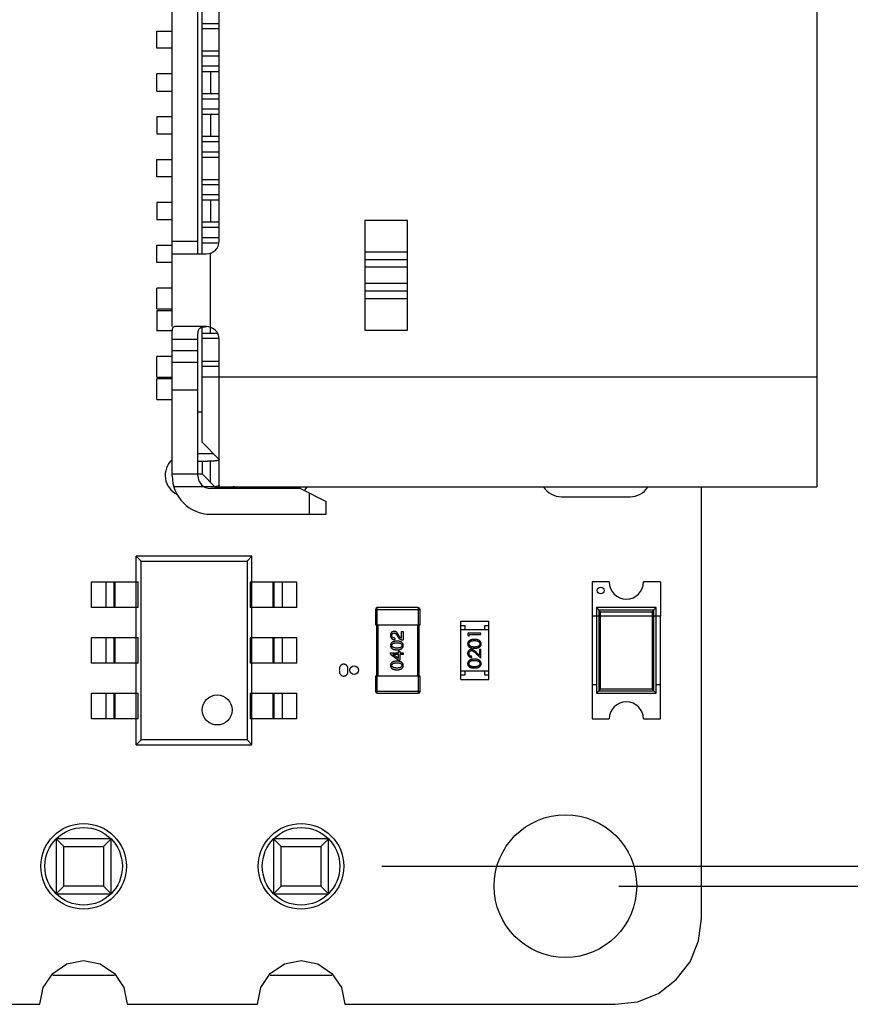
# Model space of a CAD drawing. Header units: millimetres. Extents: x 556 to 717, y 170 to 290.
# Tile 164 of 167: x 666 to 675, y 258 to 269. Entities that reach past the tile are written whole.
import ezdxf

# ---------------------------------------------------------------- set-up
doc = ezdxf.new("R2010")
doc.units = ezdxf.units.MM
doc.header["$LTSCALE"] = 30.734
doc.header["$PDMODE"] = 3
doc.header["$PDSIZE"] = 0.3125
doc.layers.get('0').update_dxf_attribs({"linetype": 'CONTINUOUS'})
doc.layers.get('Defpoints').update_dxf_attribs({"linetype": 'CONTINUOUS'})
doc.layers.add('dim', color=6, linetype='CONTINUOUS', lineweight=9)
doc.styles.add('Verdana', font='verdana.ttf', dxfattribs={"height": 2.5})
doc.dimstyles.new('aaaaaaaa 3.0', dxfattribs={"dimtxt": 2.5, "dimasz": 1.5, "dimexe": 1.25, "dimexo": 0.625, "dimtad": 1, "dimdec": 1, "dimzin": 9, "dimdsep": 46, "dimtxsty": 'Verdana', "dimcen": 0, "dimazin": 0, "dimtfac": 1, "dimtofl": 0, "dimtmove": 0, "dimatfit": 3, "dimfxl": 1, "dimlwd": 25, "dimlwe": 25, "dimarcsym": 0})

# ---------------------------------------------------------------- blocks, each defined once
blk = doc.blocks.new('*D47')
at = {"layer": 'Defpoints', "color": 0}
for p in [(672.025, 277.465), (672.026, 259.223), (692.544, 259.223)]:
    blk.add_point(p, dxfattribs=at)
at = {"layer": 'dim', "color": 0, "lineweight": 25}
for p, q in [((672.65, 277.465), (693.794, 277.465)), ((692.544, 275.965), (692.544, 260.723)), ((672.651, 259.223), (693.794, 259.223))]:
    blk.add_line(p, q, dxfattribs=at)
at = {"layer": 'dim', "color": 0}
for points in [[(692.794, 275.965), (692.294, 275.965), (692.544, 277.465)], [(692.294, 260.723), (692.794, 260.723), (692.544, 259.223)]]:
    blk.add_solid(points, dxfattribs=at)
at = {"layer": 'dim', "color": 0, "insert": (690.612, 268.344), "char_height": 2.5, "attachment_point": 5, "rotation": 90, "style": 'Verdana'}
blk.add_mtext('18.2', dxfattribs=at)
blk = doc.blocks.new('*D53')
at = {"layer": 'Defpoints', "color": 0}
for p in [(674.962, 272.824), (674.962, 263.884), (679.643, 263.884)]:
    blk.add_point(p, dxfattribs=at)
at = {"layer": 'dim', "color": 0, "lineweight": 25}
for p, q in [((675.587, 272.824), (680.893, 272.824)), ((679.643, 271.324), (679.643, 265.384)), ((675.587, 263.884), (680.893, 263.884))]:
    blk.add_line(p, q, dxfattribs=at)
at = {"layer": 'dim', "color": 0}
for points in [[(679.893, 271.324), (679.393, 271.324), (679.643, 272.824)], [(679.393, 265.384), (679.893, 265.384), (679.643, 263.884)]]:
    blk.add_solid(points, dxfattribs=at)
at = {"layer": 'dim', "color": 0, "insert": (677.718, 268.354), "char_height": 2.5, "attachment_point": 5, "rotation": 90, "style": 'Verdana'}
blk.add_mtext('9', dxfattribs=at)
blk = doc.blocks.new('*D59')
at = {"layer": 'Defpoints', "color": 0}
for p in [(669.258, 277.234), (669.258, 259.454), (686.04, 259.454)]:
    blk.add_point(p, dxfattribs=at)
at = {"layer": 'dim', "color": 0, "lineweight": 25}
for p, q in [((669.883, 277.234), (687.29, 277.234)), ((686.04, 275.734), (686.04, 260.954)), ((669.883, 259.454), (687.29, 259.454))]:
    blk.add_line(p, q, dxfattribs=at)
at = {"layer": 'dim', "color": 0}
for points in [[(686.29, 275.734), (685.79, 275.734), (686.04, 277.234)], [(685.79, 260.954), (686.29, 260.954), (686.04, 259.454)]]:
    blk.add_solid(points, dxfattribs=at)
at = {"layer": 'dim', "color": 0, "insert": (684.108, 268.344), "char_height": 2.5, "attachment_point": 5, "rotation": 90, "style": 'Verdana'}
blk.add_mtext('17.8', dxfattribs=at)

msp = doc.modelspace()

# ---------------------------------------------------------------- linework, layer by layer
at = {"linetype": 'Continuous'}
for p, q in [((674.962, 272.824), (674.962, 263.884)), ((667.432, 265.754), (667.432, 270.954)), ((667.732, 266.604), (667.732, 270.104)), ((667.782, 266.604), (667.782, 270.104)), ((667.982, 266.754), (667.982, 269.954)), ((667.782, 269.294), (667.982, 269.294)), ((667.782, 269.234), (667.982, 269.234)), ((667.254, 269.204), (667.432, 269.204)), ((667.254, 269.004), (667.254, 269.204)), ((667.432, 269.004), (667.254, 269.004)), ((667.782, 268.974), (667.982, 268.974)), ((667.782, 268.914), (667.982, 268.914)), ((667.982, 268.794), (667.782, 268.794)), ((667.432, 268.704), (667.254, 268.704)), ((667.254, 268.504), (667.254, 268.704)), ((667.782, 268.734), (667.982, 268.734)), ((667.882, 268.734), (667.882, 268.474)), ((667.254, 268.504), (667.432, 268.504)), ((667.982, 268.474), (667.782, 268.474)), ((667.782, 268.414), (667.982, 268.414)), ((667.982, 268.294), (667.782, 268.294)), ((667.432, 268.204), (667.254, 268.204)), ((667.254, 268.204), (667.254, 268.004)), ((667.782, 268.234), (667.982, 268.234)), ((667.882, 268.234), (667.882, 267.974)), ((667.254, 268.004), (667.432, 268.004)), ((667.982, 267.974), (667.782, 267.974)), ((667.782, 267.914), (667.982, 267.914)), ((667.782, 267.794), (667.982, 267.794)), ((667.782, 267.734), (667.982, 267.734)), ((667.254, 267.704), (667.432, 267.704)), ((667.254, 267.504), (667.254, 267.704)), ((667.432, 267.504), (667.254, 267.504)), ((667.782, 267.474), (667.982, 267.474)), ((667.782, 267.414), (667.982, 267.414)), ((667.982, 267.294), (667.782, 267.294)), ((667.432, 267.204), (667.254, 267.204)), ((667.254, 267.204), (667.254, 267.004)), ((667.782, 267.234), (667.982, 267.234)), ((667.882, 267.234), (667.882, 266.974)), ((667.254, 267.004), (667.432, 267.004)), ((667.982, 266.974), (667.782, 266.974)), ((667.782, 266.914), (667.982, 266.914)), ((670.182, 266.994), (669.682, 266.994)), ((669.682, 266.994), (669.682, 265.714)), ((670.182, 265.714), (670.182, 266.994)), ((667.782, 266.794), (667.982, 266.794)), ((667.254, 266.704), (667.432, 266.704)), ((667.254, 266.504), (667.254, 266.704)), ((667.432, 266.754), (667.732, 266.754)), ((667.782, 266.734), (667.979, 266.734)), ((667.432, 266.604), (667.832, 266.604)), ((667.882, 265.679), (667.882, 266.612)), ((669.682, 266.628), (670.182, 266.628)), ((667.432, 266.504), (667.254, 266.504)), ((669.682, 266.539), (670.182, 266.539)), ((670.182, 266.448), (669.682, 266.448)), ((669.682, 266.26), (670.182, 266.26)), ((667.432, 266.204), (667.254, 266.204)), ((667.254, 265.964), (667.254, 266.204)), ((670.182, 266.168), (669.682, 266.168)), ((670.182, 266.08), (669.682, 266.08)), ((667.254, 265.964), (667.432, 265.964)), ((667.254, 265.944), (667.432, 265.944)), ((667.254, 265.944), (667.254, 265.704)), ((667.432, 265.704), (667.254, 265.704)), ((667.832, 265.754), (667.458, 265.754)), ((667.782, 264.404), (667.782, 265.748)), ((667.782, 265.679), (667.961, 265.679)), ((669.682, 265.714), (670.182, 265.714)), ((667.732, 265.604), (667.432, 265.604)), ((667.432, 264.014), (667.432, 265.604)), ((667.732, 264.014), (667.732, 265.604)), ((667.782, 265.619), (667.98, 265.619)), ((667.982, 263.9), (667.982, 265.604)), ((667.432, 265.475), (667.732, 265.475)), ((667.432, 265.404), (667.254, 265.404)), ((667.254, 265.164), (667.254, 265.404)), ((667.732, 265.335), (667.432, 265.335)), ((667.782, 265.351), (667.982, 265.351)), ((667.782, 265.291), (667.982, 265.291)), ((667.254, 265.164), (667.432, 265.164)), ((667.432, 265.144), (667.254, 265.144)), ((667.254, 264.904), (667.254, 265.144)), ((674.962, 265.164), (667.782, 265.164)), ((667.732, 265.014), (667.432, 265.014)), ((667.254, 264.904), (667.432, 264.904)), ((667.782, 264.754), (667.732, 264.754)), ((667.782, 264.404), (667.982, 264.204)), ((667.917, 264.269), (667.732, 264.269)), ((667.732, 264.184), (667.846, 264.184)), ((667.782, 264.184), (667.782, 264.034)), ((667.882, 264.184), (667.846, 264.184)), ((667.882, 263.934), (667.882, 264.184)), ((667.432, 264.034), (667.782, 264.034)), ((667.931, 263.886), (667.782, 264.034)), ((667.931, 263.884), (667.452, 263.884)), ((668.932, 263.864), (667.882, 263.864)), ((667.932, 263.884), (674.962, 263.884)), ((668.652, 263.884), (668.652, 263.864)), ((668.802, 263.864), (668.802, 263.884)), ((668.932, 263.864), (669.232, 263.714)), ((669.032, 263.814), (669.032, 263.564)), ((673.617, 258.844), (673.615, 263.884)), ((669.232, 263.564), (669.232, 263.714)), ((671.981, 263.769), (672.781, 263.769)), ((667.882, 263.564), (669.232, 263.564)), ((668.363, 263.074), (667.013, 263.074)), ((667.013, 263.074), (667.069, 263.018)), ((667.013, 260.874), (667.013, 263.074)), ((667.069, 263.018), (668.307, 263.018)), ((667.069, 260.93), (667.069, 263.018)), ((668.363, 263.074), (668.307, 263.018)), ((668.307, 263.018), (668.307, 260.93)), ((668.363, 260.874), (668.363, 263.074)), ((666.488, 262.774), (667.034, 262.774)), ((666.488, 262.474), (666.488, 262.774)), ((666.66, 262.474), (666.66, 262.774)), ((666.751, 262.774), (666.751, 262.474)), ((666.763, 262.774), (666.763, 262.474)), ((667.034, 262.474), (667.034, 262.774)), ((668.342, 262.774), (668.888, 262.774)), ((668.342, 262.774), (668.342, 262.474)), ((668.613, 262.474), (668.613, 262.774)), ((668.625, 262.474), (668.625, 262.774)), ((668.716, 262.774), (668.716, 262.474)), ((668.888, 262.474), (668.888, 262.774)), ((672.538, 262.774), (672.338, 262.774)), ((672.338, 262.774), (672.338, 262.374)), ((673.138, 262.774), (672.938, 262.774)), ((673.138, 262.774), (673.138, 262.374)), ((667.034, 262.474), (666.488, 262.474)), ((668.888, 262.474), (668.342, 262.474)), ((669.808, 262.454), (670.328, 262.454)), ((669.808, 262.454), (669.808, 262.274)), ((670.308, 262.474), (669.828, 262.474)), ((669.828, 262.274), (669.828, 262.474)), ((670.308, 262.474), (670.308, 262.274)), ((670.328, 262.274), (670.328, 262.454)), ((673.088, 262.474), (672.388, 262.474)), ((672.388, 262.474), (672.437, 262.426)), ((672.388, 262.474), (672.388, 261.474)), ((673.06, 262.446), (672.417, 262.446)), ((672.417, 262.446), (672.417, 261.502)), ((672.437, 262.426), (673.04, 262.426)), ((672.437, 261.522), (672.437, 262.426)), ((673.04, 262.426), (673.088, 262.474)), ((673.04, 262.426), (673.04, 261.522)), ((673.06, 261.502), (673.06, 262.446)), ((673.088, 261.474), (673.088, 262.474)), ((670.803, 262.314), (671.133, 262.314)), ((670.803, 261.634), (670.803, 262.314)), ((671.133, 261.634), (671.133, 262.314)), ((672.388, 262.374), (672.338, 262.374)), ((672.338, 262.374), (672.338, 261.174)), ((673.088, 262.374), (672.388, 262.374)), ((673.138, 262.374), (673.088, 262.374)), ((673.138, 261.174), (673.138, 262.374)), ((669.808, 262.274), (670.328, 262.274)), ((669.818, 262.274), (669.818, 261.674)), ((669.838, 261.674), (669.838, 262.274)), ((670.112, 262.197), (670.129, 262.197)), ((670.112, 262.117), (670.112, 262.197)), ((670.129, 262.197), (670.129, 262.096)), ((670.298, 262.274), (670.298, 261.674)), ((670.318, 261.674), (670.318, 262.274)), ((670.803, 262.264), (670.853, 262.264)), ((671.133, 262.214), (670.803, 262.214)), ((670.853, 262.264), (670.853, 262.214)), ((671.083, 262.264), (671.133, 262.264)), ((671.083, 262.214), (671.083, 262.264)), ((666.488, 262.124), (667.034, 262.124)), ((666.488, 261.824), (666.488, 262.124)), ((666.66, 261.824), (666.66, 262.124)), ((666.751, 262.124), (666.751, 261.824)), ((666.763, 262.124), (666.763, 261.824)), ((667.034, 261.824), (667.034, 262.124)), ((668.342, 262.124), (668.888, 262.124)), ((668.342, 262.124), (668.342, 261.824)), ((668.613, 261.824), (668.613, 262.124)), ((668.625, 261.824), (668.625, 262.124)), ((668.716, 262.124), (668.716, 261.824)), ((668.888, 261.824), (668.888, 262.124)), ((670.035, 262.118), (670.035, 262.1)), ((670.06, 262.15), (670.071, 262.131)), ((670.084, 262.141), (670.075, 262.157)), ((671.038, 262.176), (670.888, 262.176)), ((670.888, 262.176), (670.888, 262.148)), ((670.888, 262.148), (670.903, 262.139)), ((670.903, 262.162), (671.038, 262.162)), ((670.903, 262.139), (670.903, 262.162)), ((671.038, 262.162), (671.038, 262.176)), ((670.078, 261.967), (670.093, 261.967)), ((670.078, 261.945), (670.078, 261.967)), ((670.093, 261.967), (670.093, 261.945)), ((671.038, 261.987), (671.023, 261.987)), ((671.023, 261.987), (671.023, 261.917)), ((671.038, 261.885), (671.038, 261.987)), ((669.982, 261.945), (670.078, 261.945)), ((669.982, 261.93), (669.982, 261.945)), ((669.982, 261.93), (670.075, 261.862)), ((670.078, 261.927), (670.011, 261.927)), ((670.011, 261.927), (670.011, 261.926)), ((670.078, 261.88), (670.011, 261.926)), ((670.093, 261.862), (670.075, 261.862)), ((670.078, 261.88), (670.078, 261.927)), ((670.093, 261.945), (670.129, 261.945)), ((670.129, 261.927), (670.093, 261.927)), ((670.093, 261.927), (670.093, 261.862)), ((670.129, 261.945), (670.129, 261.927)), ((670.934, 261.891), (670.934, 261.904)), ((670.976, 261.943), (671.038, 261.885)), ((671.023, 261.917), (670.983, 261.955)), ((667.034, 261.824), (666.488, 261.824)), ((668.888, 261.824), (668.342, 261.824)), ((670.328, 261.674), (669.808, 261.674)), ((669.808, 261.674), (669.808, 261.494)), ((669.828, 261.474), (669.828, 261.674)), ((670.308, 261.674), (670.308, 261.474)), ((670.328, 261.494), (670.328, 261.674)), ((671.133, 261.734), (670.803, 261.734)), ((670.853, 261.684), (670.803, 261.684)), ((670.803, 261.634), (671.133, 261.634)), ((670.853, 261.734), (670.853, 261.684)), ((671.083, 261.684), (671.083, 261.734)), ((671.133, 261.684), (671.083, 261.684)), ((672.388, 261.574), (672.338, 261.574)), ((672.388, 261.474), (672.437, 261.522)), ((673.04, 261.522), (672.437, 261.522)), ((673.088, 261.474), (673.04, 261.522)), ((673.138, 261.574), (673.088, 261.574)), ((666.488, 261.474), (667.034, 261.474)), ((666.488, 261.174), (666.488, 261.474)), ((666.66, 261.174), (666.66, 261.474)), ((666.751, 261.474), (666.751, 261.174)), ((666.763, 261.474), (666.763, 261.174)), ((667.034, 261.174), (667.034, 261.474)), ((668.342, 261.474), (668.888, 261.474)), ((668.342, 261.474), (668.342, 261.174)), ((668.613, 261.174), (668.613, 261.474)), ((668.625, 261.174), (668.625, 261.474)), ((668.716, 261.474), (668.716, 261.174)), ((668.888, 261.174), (668.888, 261.474)), ((670.328, 261.494), (669.808, 261.494)), ((669.828, 261.474), (670.308, 261.474)), ((672.388, 261.474), (673.088, 261.474)), ((672.417, 261.502), (673.06, 261.502)), ((667.034, 261.174), (666.488, 261.174)), ((668.888, 261.174), (668.342, 261.174)), ((672.338, 261.174), (672.538, 261.174)), ((672.938, 261.174), (673.138, 261.174)), ((667.069, 260.93), (667.013, 260.874)), ((667.013, 260.874), (668.363, 260.874)), ((668.307, 260.93), (667.069, 260.93)), ((668.307, 260.93), (668.363, 260.874)), ((666.718, 259.774), (666.078, 259.774)), ((666.078, 259.774), (666.166, 259.686)), ((666.078, 259.774), (666.078, 259.134)), ((666.166, 259.686), (666.63, 259.686)), ((666.166, 259.222), (666.166, 259.686)), ((666.63, 259.686), (666.718, 259.774)), ((666.63, 259.686), (666.63, 259.222)), ((666.718, 259.134), (666.718, 259.774)), ((669.258, 259.774), (668.618, 259.774)), ((668.618, 259.774), (668.706, 259.686)), ((668.618, 259.774), (668.618, 259.134)), ((668.706, 259.686), (669.17, 259.686)), ((668.706, 259.222), (668.706, 259.686)), ((669.17, 259.686), (669.258, 259.774)), ((669.17, 259.686), (669.17, 259.222)), ((669.258, 259.134), (669.258, 259.774)), ((666.078, 259.134), (666.166, 259.222)), ((666.63, 259.222), (666.166, 259.222)), ((666.63, 259.222), (666.718, 259.134)), ((668.618, 259.134), (668.706, 259.222)), ((669.17, 259.222), (668.706, 259.222)), ((669.17, 259.222), (669.258, 259.134)), ((666.078, 259.134), (666.718, 259.134)), ((668.618, 259.134), (669.258, 259.134)), ((673.582, 258.583), (673.617, 258.844)), ((673.482, 258.34), (673.582, 258.583)), ((666.038, 258.204), (666.203, 258.315)), ((666.203, 258.315), (666.398, 258.354)), ((666.398, 258.354), (666.593, 258.315)), ((666.593, 258.315), (666.759, 258.204)), ((668.578, 258.204), (668.743, 258.315)), ((668.743, 258.315), (668.938, 258.354)), ((668.938, 258.354), (669.133, 258.315)), ((669.133, 258.315), (669.299, 258.204)), ((673.321, 258.131), (673.482, 258.34)), ((665.927, 258.039), (666.038, 258.204)), ((666.038, 258.184), (666.759, 258.184)), ((666.759, 258.204), (666.869, 258.039)), ((668.467, 258.039), (668.578, 258.204)), ((668.578, 258.184), (669.299, 258.184)), ((669.299, 258.204), (669.409, 258.039)), ((673.112, 257.97), (673.321, 258.131)), ((665.888, 257.843), (665.927, 258.039)), ((666.869, 258.039), (666.908, 257.843)), ((668.428, 257.843), (668.467, 258.039)), ((669.409, 258.039), (669.448, 257.844)), ((672.869, 257.87), (673.112, 257.97)), ((664.368, 257.843), (665.888, 257.843)), ((666.908, 257.843), (668.428, 257.843)), ((669.448, 257.844), (672.608, 257.844)), ((672.608, 257.844), (672.869, 257.87))]:
    msp.add_line(p, q, dxfattribs=at)
for centre, radius in [((672.438, 262.674), 0.04), ((669.559, 261.744), 0.05), ((667.958, 261.279), 0.175), ((672.026, 259.223), 0.833), ((666.398, 259.454), 0.5), ((666.398, 259.454), 0.453), ((668.938, 259.454), 0.5), ((668.938, 259.454), 0.453)]:
    msp.add_circle(centre, radius, dxfattribs=at)
for centre, radius, start, end in [((667.832, 266.754), 0.15, 270, 0), ((667.832, 265.604), 0.15, 0, 90), ((667.601, 264.019), 0.25, 133.5009, 243.7308), ((667.882, 264.014), 0.45, 180, 270), ((667.882, 264.014), 0.15, 180, 270), ((668.14, 263.734), 0.15, 60.0959, 90), ((668.801, 264.019), 0.25, 314.454, 326.7164), ((671.981, 264.019), 0.25, 213.2387, 270), ((672.781, 264.019), 0.25, 270, 326.7158), ((672.738, 262.774), 0.2, 180, 0), ((669.828, 262.454), 0.02, 90, 180), ((670.308, 262.454), 0.02, 0, 90), ((669.828, 261.494), 0.02, 180, 270), ((670.308, 261.494), 0.02, 270, 0), ((672.738, 261.174), 0.2, 0, 180)]:
    msp.add_arc(centre, radius, start, end, dxfattribs=at)
for points, knots in [([(667.432, 265.604), (667.432, 265.614), (667.432, 265.633), (667.432, 265.661), (667.433, 265.687), (667.434, 265.71), (667.437, 265.728), (667.441, 265.742), (667.448, 265.752), (667.455, 265.754), (667.458, 265.754)], [0, 0, 0, 0, 0.184568, 0.362245, 0.525436, 0.668087, 0.785345, 0.875124, 0.941747, 1, 1, 1, 1]), ([(667.732, 265.604), (667.732, 265.615), (667.732, 265.637), (667.733, 265.668), (667.735, 265.696), (667.741, 265.72), (667.755, 265.739), (667.777, 265.749), (667.804, 265.753), (667.822, 265.753), (667.832, 265.754)], [0, 0, 0, 0, 0.152712, 0.297903, 0.428287, 0.53978, 0.63798, 0.740984, 0.861776, 1, 1, 1, 1]), ([(667.982, 264.204), (667.982, 264.203), (667.981, 264.199), (667.975, 264.195), (667.966, 264.191), (667.955, 264.189), (667.94, 264.187), (667.916, 264.185), (667.896, 264.184), (667.882, 264.184)], [0, 0, 0, 0, 0.049898, 0.113038, 0.199102, 0.310754, 0.447995, 0.609955, 1, 1, 1, 1]), ([(667.982, 263.9), (667.982, 263.899), (667.982, 263.896), (667.979, 263.894), (667.974, 263.892), (667.966, 263.889), (667.951, 263.887), (667.938, 263.886), (667.931, 263.886)], [0, 0, 0, 0, 0.051434, 0.114616, 0.198862, 0.307857, 0.603691, 1, 1, 1, 1]), ([(670.026, 262.197), (670.024, 262.197), (670.021, 262.197), (670.016, 262.196), (670.012, 262.195), (670.008, 262.193), (670.004, 262.192), (670, 262.19), (669.997, 262.187), (669.994, 262.184), (669.991, 262.181), (669.989, 262.178), (669.987, 262.174), (669.985, 262.17), (669.984, 262.166), (669.983, 262.161), (669.982, 262.156), (669.982, 262.152), (669.982, 262.15)], [0, 0, 0, 0, 0.070688, 0.137741, 0.201612, 0.262778, 0.321223, 0.378455, 0.434411, 0.490146, 0.546362, 0.603392, 0.662208, 0.723401, 0.787372, 0.85442, 0.925153, 1, 1, 1, 1]), ([(670.075, 262.157), (670.074, 262.159), (670.073, 262.162), (670.07, 262.167), (670.068, 262.171), (670.065, 262.175), (670.062, 262.179), (670.06, 262.182), (670.057, 262.185), (670.054, 262.188), (670.05, 262.19), (670.047, 262.192), (670.044, 262.194), (670.041, 262.195), (670.037, 262.196), (670.033, 262.197), (670.03, 262.197), (670.027, 262.197), (670.026, 262.197)], [0, 0, 0, 0, 0.082731, 0.161257, 0.236138, 0.307554, 0.375712, 0.440848, 0.502916, 0.562567, 0.619798, 0.675716, 0.73039, 0.78386, 0.837315, 0.890547, 0.944917, 1, 1, 1, 1]), ([(669.982, 262.15), (669.982, 262.148), (669.982, 262.145), (669.983, 262.139), (669.984, 262.134), (669.986, 262.129), (669.988, 262.124), (669.99, 262.12), (669.993, 262.116), (669.996, 262.113), (669.999, 262.11), (670.003, 262.107), (670.008, 262.105), (670.012, 262.103), (670.018, 262.102), (670.023, 262.101), (670.029, 262.1), (670.033, 262.1), (670.035, 262.1)], [0, 0, 0, 0, 0.07282, 0.141057, 0.2062, 0.267672, 0.326735, 0.383519, 0.439188, 0.494454, 0.549628, 0.605958, 0.66397, 0.72402, 0.787502, 0.854127, 0.925065, 1, 1, 1, 1]), ([(670.058, 262.083), (670.055, 262.083), (670.049, 262.083), (670.041, 262.082), (670.033, 262.081), (670.025, 262.079), (670.019, 262.077), (670.012, 262.075), (670.007, 262.072), (670.002, 262.069), (669.997, 262.066), (669.993, 262.062), (669.99, 262.058), (669.987, 262.054), (669.985, 262.049), (669.983, 262.044), (669.982, 262.038), (669.982, 262.034), (669.982, 262.032)], [0, 0, 0, 0, 0.088475, 0.171606, 0.249595, 0.322626, 0.391327, 0.455765, 0.516374, 0.573675, 0.628522, 0.681161, 0.732559, 0.783563, 0.83504, 0.887639, 0.942585, 1, 1, 1, 1]), ([(669.999, 262.148), (669.999, 262.149), (669.999, 262.151), (670, 262.155), (670, 262.157), (670.001, 262.16), (670.002, 262.163), (670.003, 262.165), (670.004, 262.167), (670.006, 262.169), (670.008, 262.171), (670.01, 262.173), (670.012, 262.174), (670.014, 262.175), (670.017, 262.176), (670.019, 262.177), (670.022, 262.177), (670.024, 262.177), (670.025, 262.178)], [0, 0, 0, 0, 0.076112, 0.148436, 0.216883, 0.281466, 0.34298, 0.402356, 0.459881, 0.51546, 0.571111, 0.62658, 0.683162, 0.741007, 0.801404, 0.863825, 0.930544, 1, 1, 1, 1]), ([(670.035, 262.118), (670.034, 262.119), (670.031, 262.119), (670.027, 262.119), (670.023, 262.12), (670.019, 262.121), (670.016, 262.122), (670.013, 262.123), (670.01, 262.124), (670.008, 262.126), (670.006, 262.128), (670.004, 262.13), (670.003, 262.133), (670.001, 262.135), (670, 262.138), (670, 262.141), (669.999, 262.145), (669.999, 262.147), (669.999, 262.148)], [0, 0, 0, 0, 0.082594, 0.15978, 0.232961, 0.301462, 0.365595, 0.426678, 0.484662, 0.540809, 0.595146, 0.648401, 0.702272, 0.757102, 0.813447, 0.872233, 0.934055, 1, 1, 1, 1]), ([(670.025, 262.178), (670.026, 262.178), (670.028, 262.178), (670.03, 262.177), (670.032, 262.177), (670.035, 262.177), (670.037, 262.176), (670.039, 262.175), (670.042, 262.173), (670.044, 262.172), (670.046, 262.17), (670.048, 262.168), (670.05, 262.165), (670.052, 262.163), (670.054, 262.16), (670.056, 262.157), (670.058, 262.154), (670.059, 262.152), (670.06, 262.15)], [0, 0, 0, 0, 0.052237, 0.103888, 0.155485, 0.207395, 0.259864, 0.31356, 0.369176, 0.4266, 0.486836, 0.550048, 0.61567, 0.685271, 0.75824, 0.834614, 0.915635, 1, 1, 1, 1]), ([(670.132, 262.032), (670.132, 262.034), (670.132, 262.038), (670.131, 262.044), (670.129, 262.049), (670.127, 262.054), (670.124, 262.058), (670.121, 262.063), (670.117, 262.066), (670.113, 262.07), (670.108, 262.073), (670.103, 262.075), (670.096, 262.078), (670.09, 262.079), (670.083, 262.081), (670.075, 262.082), (670.067, 262.083), (670.061, 262.083), (670.058, 262.083)], [0, 0, 0, 0, 0.059134, 0.115603, 0.169236, 0.221572, 0.273254, 0.32474, 0.377319, 0.431815, 0.488555, 0.548609, 0.612242, 0.680182, 0.75251, 0.829782, 0.91231, 1, 1, 1, 1]), ([(670.071, 262.131), (670.072, 262.129), (670.073, 262.127), (670.076, 262.123), (670.079, 262.119), (670.082, 262.116), (670.085, 262.113), (670.088, 262.11), (670.091, 262.108), (670.095, 262.105), (670.098, 262.103), (670.102, 262.102), (670.106, 262.1), (670.111, 262.099), (670.115, 262.098), (670.12, 262.097), (670.124, 262.097), (670.128, 262.096), (670.129, 262.096)], [0, 0, 0, 0, 0.065828, 0.130094, 0.192451, 0.254037, 0.313974, 0.373757, 0.433048, 0.492243, 0.551902, 0.611758, 0.672678, 0.734814, 0.798569, 0.863693, 0.930488, 1, 1, 1, 1]), ([(670.112, 262.117), (670.111, 262.117), (670.108, 262.118), (670.104, 262.119), (670.101, 262.121), (670.097, 262.124), (670.094, 262.128), (670.09, 262.132), (670.087, 262.136), (670.085, 262.14), (670.084, 262.141)], [0, 0, 0, 0, 0.103034, 0.208166, 0.318255, 0.434664, 0.559728, 0.695394, 0.841708, 1, 1, 1, 1]), ([(670.963, 262.103), (670.961, 262.103), (670.956, 262.102), (670.95, 262.102), (670.943, 262.102), (670.938, 262.101), (670.932, 262.1), (670.927, 262.099), (670.922, 262.097), (670.918, 262.096), (670.914, 262.094), (670.91, 262.092), (670.906, 262.09), (670.903, 262.088), (670.9, 262.085), (670.897, 262.083), (670.895, 262.08), (670.893, 262.077), (670.891, 262.074), (670.889, 262.071), (670.887, 262.068), (670.886, 262.065), (670.885, 262.061), (670.885, 262.058), (670.884, 262.054), (670.884, 262.052), (670.884, 262.051)], [0, 0, 0, 0, 0.065278, 0.127205, 0.186168, 0.241675, 0.294115, 0.343609, 0.390387, 0.434463, 0.476646, 0.517002, 0.555936, 0.593716, 0.630057, 0.665601, 0.700745, 0.734917, 0.768681, 0.802087, 0.834849, 0.867433, 0.900138, 0.932806, 0.966212, 1, 1, 1, 1]), ([(670.9, 262.051), (670.9, 262.053), (670.9, 262.056), (670.901, 262.061), (670.903, 262.066), (670.906, 262.069), (670.908, 262.072), (670.91, 262.074), (670.912, 262.076), (670.915, 262.078), (670.917, 262.08), (670.92, 262.081), (670.923, 262.083), (670.927, 262.084), (670.93, 262.085), (670.934, 262.086), (670.939, 262.087), (670.943, 262.088), (670.948, 262.088), (670.952, 262.089), (670.958, 262.089), (670.961, 262.089), (670.963, 262.089)], [0, 0, 0, 0, 0.059689, 0.119507, 0.181075, 0.246162, 0.279894, 0.314468, 0.350403, 0.387474, 0.426147, 0.466624, 0.508745, 0.553328, 0.600058, 0.649177, 0.700552, 0.754894, 0.811825, 0.871514, 0.934319, 1, 1, 1, 1]), ([(671.042, 262.051), (671.042, 262.052), (671.042, 262.054), (671.041, 262.058), (671.041, 262.061), (671.04, 262.065), (671.039, 262.068), (671.037, 262.071), (671.035, 262.074), (671.033, 262.077), (671.031, 262.08), (671.029, 262.083), (671.026, 262.085), (671.023, 262.088), (671.019, 262.09), (671.016, 262.092), (671.012, 262.094), (671.008, 262.096), (671.004, 262.097), (670.999, 262.099), (670.994, 262.1), (670.988, 262.101), (670.983, 262.102), (670.976, 262.102), (670.97, 262.102), (670.965, 262.103), (670.963, 262.103)], [0, 0, 0, 0, 0.033824, 0.067298, 0.10028, 0.133019, 0.165736, 0.198792, 0.232372, 0.266409, 0.301016, 0.336196, 0.371972, 0.408574, 0.446394, 0.485225, 0.525372, 0.567224, 0.611081, 0.65775, 0.70702, 0.759235, 0.814484, 0.873227, 0.934937, 1, 1, 1, 1]), ([(670.963, 262.089), (670.965, 262.089), (670.968, 262.089), (670.974, 262.089), (670.979, 262.088), (670.983, 262.088), (670.988, 262.087), (670.992, 262.086), (670.997, 262.085), (670.999, 262.084), (671.001, 262.083)], [0, 0, 0, 0, 0.141157, 0.277773, 0.409244, 0.535676, 0.657497, 0.775458, 0.889412, 1, 1, 1, 1]), ([(671.001, 262.083), (671.002, 262.083), (671.004, 262.082), (671.007, 262.081), (671.009, 262.079), (671.012, 262.078), (671.014, 262.076), (671.016, 262.074), (671.018, 262.072), (671.021, 262.069), (671.023, 262.066), (671.025, 262.061), (671.026, 262.056), (671.026, 262.053), (671.026, 262.051)], [0, 0, 0, 0, 0.075949, 0.148549, 0.218996, 0.286119, 0.351826, 0.416074, 0.478265, 0.540325, 0.660405, 0.774606, 0.887187, 1, 1, 1, 1]), ([(669.982, 262.032), (669.982, 262.03), (669.982, 262.026), (669.983, 262.021), (669.985, 262.015), (669.987, 262.011), (669.99, 262.006), (669.993, 262.002), (669.997, 261.998), (670.001, 261.995), (670.006, 261.992), (670.012, 261.989), (670.018, 261.987), (670.025, 261.985), (670.033, 261.984), (670.041, 261.982), (670.049, 261.982), (670.055, 261.982), (670.058, 261.981)], [0, 0, 0, 0, 0.057911, 0.113262, 0.165956, 0.217443, 0.268511, 0.319665, 0.372, 0.426129, 0.483365, 0.543779, 0.607756, 0.676562, 0.749704, 0.827713, 0.911177, 1, 1, 1, 1]), ([(669.999, 262.032), (669.999, 262.034), (669.999, 262.036), (670, 262.04), (670.001, 262.043), (670.003, 262.046), (670.005, 262.049), (670.007, 262.051), (670.01, 262.054), (670.014, 262.056), (670.018, 262.058), (670.022, 262.059), (670.027, 262.06), (670.032, 262.062), (670.038, 262.062), (670.044, 262.063), (670.051, 262.063), (670.056, 262.063), (670.058, 262.063)], [0, 0, 0, 0, 0.050604, 0.098688, 0.145699, 0.191791, 0.238625, 0.286717, 0.337546, 0.391814, 0.449755, 0.512106, 0.579685, 0.652048, 0.730262, 0.814146, 0.904281, 1, 1, 1, 1]), ([(670.058, 262.002), (670.056, 262.002), (670.051, 262.002), (670.044, 262.002), (670.038, 262.003), (670.032, 262.004), (670.027, 262.005), (670.022, 262.006), (670.018, 262.008), (670.014, 262.009), (670.01, 262.011), (670.007, 262.014), (670.005, 262.016), (670.003, 262.019), (670.001, 262.022), (670, 262.025), (669.999, 262.029), (669.999, 262.031), (669.999, 262.032)], [0, 0, 0, 0, 0.096452, 0.187278, 0.271765, 0.350519, 0.423437, 0.491321, 0.554011, 0.612224, 0.666281, 0.717003, 0.764884, 0.811423, 0.856783, 0.902993, 0.950236, 1, 1, 1, 1]), ([(670.058, 262.063), (670.06, 262.063), (670.065, 262.063), (670.072, 262.063), (670.078, 262.062), (670.083, 262.062), (670.089, 262.06), (670.094, 262.059), (670.098, 262.058), (670.102, 262.056), (670.105, 262.054), (670.108, 262.051), (670.111, 262.049), (670.113, 262.046), (670.115, 262.043), (670.116, 262.04), (670.117, 262.036), (670.117, 262.034), (670.117, 262.032)], [0, 0, 0, 0, 0.094834, 0.184067, 0.267029, 0.344713, 0.417334, 0.484367, 0.546941, 0.604717, 0.65953, 0.710539, 0.759381, 0.806382, 0.853027, 0.900623, 0.949121, 1, 1, 1, 1]), ([(670.117, 262.032), (670.117, 262.031), (670.117, 262.029), (670.116, 262.025), (670.115, 262.022), (670.113, 262.019), (670.111, 262.016), (670.109, 262.014), (670.106, 262.011), (670.102, 262.009), (670.098, 262.008), (670.094, 262.006), (670.089, 262.005), (670.084, 262.004), (670.078, 262.003), (670.072, 262.002), (670.065, 262.002), (670.06, 262.002), (670.058, 262.002)], [0, 0, 0, 0, 0.049766, 0.097012, 0.143225, 0.188786, 0.235079, 0.282962, 0.333687, 0.387747, 0.445963, 0.508657, 0.576545, 0.649868, 0.72822, 0.812712, 0.903543, 1, 1, 1, 1]), ([(670.058, 261.981), (670.061, 261.982), (670.067, 261.982), (670.075, 261.982), (670.083, 261.984), (670.09, 261.985), (670.096, 261.987), (670.103, 261.989), (670.108, 261.992), (670.113, 261.995), (670.117, 261.998), (670.121, 262.002), (670.124, 262.006), (670.127, 262.011), (670.129, 262.015), (670.131, 262.021), (670.132, 262.026), (670.132, 262.03), (670.132, 262.032)], [0, 0, 0, 0, 0.087693, 0.170223, 0.247496, 0.319826, 0.387768, 0.451403, 0.511459, 0.568358, 0.622671, 0.675251, 0.726739, 0.778422, 0.830759, 0.884394, 0.940865, 1, 1, 1, 1]), ([(670.884, 262.051), (670.884, 262.05), (670.884, 262.047), (670.885, 262.044), (670.885, 262.04), (670.886, 262.037), (670.887, 262.034), (670.889, 262.031), (670.891, 262.028), (670.892, 262.025), (670.895, 262.022), (670.897, 262.019), (670.9, 262.017), (670.903, 262.015), (670.906, 262.012), (670.909, 262.01), (670.913, 262.009), (670.917, 262.007), (670.921, 262.005), (670.926, 262.004), (670.931, 262.003), (670.937, 262.002), (670.943, 262.001), (670.949, 262.001), (670.956, 262.001), (670.961, 262.001), (670.963, 262.001)], [0, 0, 0, 0, 0.033742, 0.066533, 0.099153, 0.13154, 0.164087, 0.196563, 0.229707, 0.263315, 0.297504, 0.331686, 0.366482, 0.4021, 0.438958, 0.476748, 0.515985, 0.556589, 0.599519, 0.645765, 0.695487, 0.748721, 0.805687, 0.866754, 0.931405, 1, 1, 1, 1]), ([(670.929, 261.985), (670.927, 261.985), (670.924, 261.985), (670.92, 261.985), (670.916, 261.984), (670.912, 261.982), (670.908, 261.98), (670.904, 261.978), (670.901, 261.976), (670.897, 261.973), (670.894, 261.97), (670.892, 261.966), (670.889, 261.962), (670.887, 261.958), (670.886, 261.954), (670.885, 261.95), (670.884, 261.945), (670.884, 261.942), (670.884, 261.94)], [0, 0, 0, 0, 0.06271, 0.123347, 0.183401, 0.242828, 0.302097, 0.36242, 0.423725, 0.487032, 0.550491, 0.612709, 0.674265, 0.73617, 0.799211, 0.863483, 0.930525, 1, 1, 1, 1]), ([(670.963, 262.014), (670.961, 262.014), (670.957, 262.014), (670.951, 262.014), (670.946, 262.015), (670.941, 262.015), (670.937, 262.016), (670.933, 262.017), (670.929, 262.018), (670.925, 262.019), (670.922, 262.02), (670.919, 262.021), (670.917, 262.023), (670.914, 262.024), (670.912, 262.026), (670.91, 262.028), (670.908, 262.03), (670.906, 262.033), (670.903, 262.037), (670.901, 262.041), (670.9, 262.046), (670.9, 262.05), (670.9, 262.051)], [0, 0, 0, 0, 0.073302, 0.142286, 0.206253, 0.266017, 0.321612, 0.372532, 0.419497, 0.462398, 0.502825, 0.541489, 0.579034, 0.615143, 0.650298, 0.684912, 0.718701, 0.752189, 0.817245, 0.879117, 0.939613, 1, 1, 1, 1]), ([(670.9, 261.939), (670.9, 261.94), (670.9, 261.943), (670.9, 261.946), (670.901, 261.949), (670.902, 261.952), (670.903, 261.955), (670.905, 261.957), (670.906, 261.96), (670.908, 261.962), (670.911, 261.965), (670.913, 261.967), (670.916, 261.968), (670.918, 261.97), (670.921, 261.971), (670.924, 261.971), (670.927, 261.972), (670.929, 261.972), (670.93, 261.972)], [0, 0, 0, 0, 0.068027, 0.133505, 0.19695, 0.26027, 0.322741, 0.384982, 0.448465, 0.513424, 0.578224, 0.640011, 0.700094, 0.760067, 0.819012, 0.877878, 0.938035, 1, 1, 1, 1]), ([(670.983, 261.955), (670.981, 261.956), (670.978, 261.959), (670.974, 261.963), (670.97, 261.967), (670.966, 261.97), (670.962, 261.973), (670.959, 261.975), (670.956, 261.977), (670.952, 261.98), (670.947, 261.982), (670.941, 261.984), (670.935, 261.985), (670.931, 261.985), (670.929, 261.985)], [0, 0, 0, 0, 0.09953, 0.192079, 0.277712, 0.357454, 0.429648, 0.495771, 0.555538, 0.608657, 0.707578, 0.804328, 0.901298, 1, 1, 1, 1]), ([(670.93, 261.972), (670.932, 261.972), (670.935, 261.972), (670.94, 261.971), (670.944, 261.969), (670.948, 261.967), (670.951, 261.965), (670.954, 261.963), (670.957, 261.961), (670.96, 261.958), (670.964, 261.955), (670.967, 261.951), (670.972, 261.948), (670.974, 261.945), (670.976, 261.943)], [0, 0, 0, 0, 0.088014, 0.174976, 0.2638, 0.355443, 0.406413, 0.465519, 0.533076, 0.609353, 0.693899, 0.787171, 0.889197, 1, 1, 1, 1]), ([(671.026, 262.051), (671.026, 262.05), (671.026, 262.046), (671.025, 262.041), (671.023, 262.037), (671.02, 262.033), (671.018, 262.03), (671.016, 262.028), (671.014, 262.026), (671.012, 262.024), (671.009, 262.023), (671.007, 262.021), (671.004, 262.02), (671.001, 262.019), (670.997, 262.018), (670.993, 262.017), (670.989, 262.016), (670.985, 262.015), (670.98, 262.015), (670.975, 262.014), (670.969, 262.014), (670.965, 262.014), (670.963, 262.014)], [0, 0, 0, 0, 0.060034, 0.120278, 0.182348, 0.247919, 0.281641, 0.315701, 0.350322, 0.385703, 0.421819, 0.459196, 0.497866, 0.538301, 0.58121, 0.628183, 0.679403, 0.734699, 0.794074, 0.858416, 0.927049, 1, 1, 1, 1]), ([(670.963, 262.001), (670.965, 262.001), (670.97, 262.001), (670.977, 262.001), (670.983, 262.001), (670.989, 262.002), (670.995, 262.003), (671, 262.004), (671.005, 262.005), (671.009, 262.007), (671.013, 262.009), (671.017, 262.011), (671.02, 262.013), (671.023, 262.015), (671.026, 262.017), (671.029, 262.02), (671.031, 262.022), (671.034, 262.025), (671.036, 262.028), (671.037, 262.031), (671.039, 262.034), (671.04, 262.037), (671.041, 262.04), (671.041, 262.044), (671.042, 262.047), (671.042, 262.05), (671.042, 262.051)], [0, 0, 0, 0, 0.068113, 0.132564, 0.193427, 0.250218, 0.303569, 0.353576, 0.400235, 0.443586, 0.484619, 0.524292, 0.56238, 0.599049, 0.63494, 0.669782, 0.704009, 0.737842, 0.771098, 0.803896, 0.836415, 0.868639, 0.900715, 0.933378, 0.966213, 1, 1, 1, 1]), ([(670.058, 261.85), (670.055, 261.85), (670.049, 261.85), (670.041, 261.849), (670.033, 261.847), (670.025, 261.846), (670.019, 261.844), (670.012, 261.842), (670.007, 261.839), (670.002, 261.836), (669.997, 261.833), (669.993, 261.829), (669.99, 261.825), (669.987, 261.82), (669.985, 261.816), (669.983, 261.81), (669.982, 261.805), (669.982, 261.801), (669.982, 261.799)], [0, 0, 0, 0, 0.088475, 0.171606, 0.249595, 0.322626, 0.391327, 0.455765, 0.516374, 0.573675, 0.628522, 0.681161, 0.732559, 0.783563, 0.83504, 0.887639, 0.942585, 1, 1, 1, 1]), ([(670.132, 261.799), (670.132, 261.801), (670.132, 261.805), (670.131, 261.811), (670.129, 261.816), (670.127, 261.821), (670.124, 261.825), (670.121, 261.829), (670.117, 261.833), (670.113, 261.837), (670.108, 261.84), (670.103, 261.842), (670.096, 261.844), (670.09, 261.846), (670.083, 261.848), (670.075, 261.849), (670.067, 261.85), (670.061, 261.85), (670.058, 261.85)], [0, 0, 0, 0, 0.059134, 0.115603, 0.169236, 0.221572, 0.273254, 0.32474, 0.377319, 0.431815, 0.488555, 0.548609, 0.612242, 0.680182, 0.75251, 0.829782, 0.91231, 1, 1, 1, 1]), ([(670.884, 261.94), (670.884, 261.938), (670.884, 261.935), (670.885, 261.93), (670.886, 261.926), (670.888, 261.921), (670.89, 261.917), (670.892, 261.913), (670.895, 261.909), (670.898, 261.905), (670.902, 261.902), (670.906, 261.899), (670.91, 261.897), (670.914, 261.895), (670.919, 261.893), (670.924, 261.892), (670.929, 261.891), (670.932, 261.891), (670.934, 261.891)], [0, 0, 0, 0, 0.06445, 0.126725, 0.187421, 0.247417, 0.306749, 0.366595, 0.427749, 0.490235, 0.553031, 0.614805, 0.676505, 0.738096, 0.801021, 0.864897, 0.931209, 1, 1, 1, 1]), ([(670.963, 261.872), (670.961, 261.872), (670.956, 261.872), (670.95, 261.871), (670.943, 261.871), (670.938, 261.87), (670.932, 261.869), (670.927, 261.868), (670.922, 261.867), (670.918, 261.865), (670.914, 261.863), (670.91, 261.861), (670.906, 261.859), (670.903, 261.857), (670.9, 261.855), (670.897, 261.852), (670.895, 261.849), (670.893, 261.846), (670.891, 261.843), (670.889, 261.84), (670.887, 261.837), (670.886, 261.834), (670.885, 261.831), (670.885, 261.827), (670.884, 261.824), (670.884, 261.821), (670.884, 261.82)], [0, 0, 0, 0, 0.065278, 0.127205, 0.186168, 0.241675, 0.294115, 0.343609, 0.390387, 0.434463, 0.476646, 0.517002, 0.555936, 0.593716, 0.630057, 0.665601, 0.700745, 0.734917, 0.768681, 0.802087, 0.834849, 0.867433, 0.900138, 0.932806, 0.966212, 1, 1, 1, 1]), ([(670.934, 261.904), (670.933, 261.905), (670.93, 261.905), (670.926, 261.906), (670.923, 261.907), (670.92, 261.908), (670.916, 261.909), (670.914, 261.911), (670.911, 261.913), (670.909, 261.915), (670.906, 261.918), (670.905, 261.92), (670.903, 261.923), (670.902, 261.926), (670.901, 261.929), (670.9, 261.932), (670.9, 261.936), (670.9, 261.938), (670.9, 261.939)], [0, 0, 0, 0, 0.073648, 0.143686, 0.210962, 0.275557, 0.338064, 0.399311, 0.4594, 0.51934, 0.579024, 0.637809, 0.695959, 0.754122, 0.813113, 0.873453, 0.935561, 1, 1, 1, 1]), ([(670.9, 261.82), (670.9, 261.822), (670.9, 261.825), (670.901, 261.83), (670.903, 261.835), (670.906, 261.839), (670.908, 261.842), (670.91, 261.844), (670.912, 261.846), (670.915, 261.847), (670.917, 261.849), (670.92, 261.851), (670.923, 261.852), (670.927, 261.853), (670.93, 261.855), (670.934, 261.856), (670.939, 261.856), (670.943, 261.857), (670.948, 261.858), (670.952, 261.858), (670.958, 261.858), (670.961, 261.858), (670.963, 261.858)], [0, 0, 0, 0, 0.059689, 0.119507, 0.181075, 0.246162, 0.279894, 0.314468, 0.350403, 0.387474, 0.426147, 0.466624, 0.508745, 0.553328, 0.600058, 0.649177, 0.700552, 0.754894, 0.811825, 0.871514, 0.934319, 1, 1, 1, 1]), ([(671.042, 261.82), (671.042, 261.821), (671.042, 261.824), (671.041, 261.827), (671.041, 261.831), (671.04, 261.834), (671.039, 261.837), (671.037, 261.84), (671.035, 261.843), (671.033, 261.846), (671.031, 261.849), (671.029, 261.852), (671.026, 261.855), (671.023, 261.857), (671.019, 261.859), (671.016, 261.861), (671.012, 261.863), (671.008, 261.865), (671.004, 261.867), (670.999, 261.868), (670.994, 261.869), (670.988, 261.87), (670.983, 261.871), (670.976, 261.871), (670.97, 261.872), (670.965, 261.872), (670.963, 261.872)], [0, 0, 0, 0, 0.033824, 0.067298, 0.10028, 0.133019, 0.165736, 0.198792, 0.232372, 0.266409, 0.301016, 0.336196, 0.371972, 0.408574, 0.446394, 0.485225, 0.525372, 0.567224, 0.611081, 0.65775, 0.70702, 0.759235, 0.814484, 0.873227, 0.934937, 1, 1, 1, 1]), ([(670.963, 261.858), (670.965, 261.858), (670.968, 261.858), (670.974, 261.858), (670.979, 261.858), (670.983, 261.857), (670.988, 261.856), (670.992, 261.855), (670.997, 261.854), (670.999, 261.853), (671.001, 261.853)], [0, 0, 0, 0, 0.141157, 0.277773, 0.409244, 0.535676, 0.657497, 0.775458, 0.889412, 1, 1, 1, 1]), ([(671.001, 261.853), (671.002, 261.852), (671.004, 261.852), (671.007, 261.85), (671.009, 261.849), (671.012, 261.847), (671.014, 261.845), (671.016, 261.844), (671.018, 261.842), (671.021, 261.839), (671.023, 261.835), (671.025, 261.83), (671.026, 261.825), (671.026, 261.822), (671.026, 261.82)], [0, 0, 0, 0, 0.075949, 0.148549, 0.218996, 0.286119, 0.351826, 0.416074, 0.478265, 0.540325, 0.660405, 0.774606, 0.887187, 1, 1, 1, 1]), ([(669.486, 261.741), (669.486, 261.748), (669.486, 261.76), (669.483, 261.776), (669.48, 261.786), (669.476, 261.793), (669.473, 261.797), (669.47, 261.801), (669.466, 261.804), (669.462, 261.807), (669.457, 261.809), (669.453, 261.811), (669.447, 261.812), (669.443, 261.813), (669.439, 261.813), (669.436, 261.813), (669.433, 261.813), (669.429, 261.813), (669.425, 261.812), (669.42, 261.811), (669.413, 261.809), (669.407, 261.805), (669.402, 261.801), (669.399, 261.797), (669.396, 261.793), (669.392, 261.786), (669.388, 261.776), (669.386, 261.762), (669.385, 261.75), (669.385, 261.744)], [0, 0, 0, 0, 0.063337, 0.126675, 0.190013, 0.221682, 0.253351, 0.285081, 0.316811, 0.348541, 0.380271, 0.412001, 0.443732, 0.475462, 0.491327, 0.507192, 0.522581, 0.53797, 0.568749, 0.599527, 0.630305, 0.691862, 0.72264, 0.753418, 0.784241, 0.815064, 0.876709, 0.938355, 1, 1, 1, 1]), ([(669.385, 261.744), (669.385, 261.738), (669.386, 261.727), (669.388, 261.712), (669.392, 261.702), (669.396, 261.696), (669.399, 261.691), (669.403, 261.688), (669.408, 261.683), (669.413, 261.68), (669.419, 261.678), (669.424, 261.676), (669.429, 261.676), (669.432, 261.675), (669.435, 261.675), (669.438, 261.675), (669.442, 261.676), (669.447, 261.676), (669.452, 261.678), (669.458, 261.68), (669.464, 261.683), (669.469, 261.687), (669.473, 261.691), (669.476, 261.695), (669.48, 261.702), (669.483, 261.711), (669.485, 261.723), (669.486, 261.733), (669.486, 261.738), (669.486, 261.741)], [0, 0, 0, 0, 0.061888, 0.123775, 0.185663, 0.216607, 0.247551, 0.277999, 0.308447, 0.369343, 0.399791, 0.430239, 0.460687, 0.475911, 0.491135, 0.507007, 0.522879, 0.554622, 0.586366, 0.61811, 0.681597, 0.713341, 0.745084, 0.776949, 0.808813, 0.872542, 0.936271, 0.968136, 1, 1, 1, 1]), ([(669.982, 261.799), (669.982, 261.797), (669.982, 261.793), (669.983, 261.788), (669.985, 261.782), (669.987, 261.777), (669.99, 261.773), (669.993, 261.769), (669.997, 261.765), (670.001, 261.762), (670.006, 261.759), (670.012, 261.756), (670.018, 261.754), (670.025, 261.752), (670.033, 261.75), (670.041, 261.749), (670.049, 261.749), (670.055, 261.748), (670.058, 261.748)], [0, 0, 0, 0, 0.057911, 0.113262, 0.165956, 0.217443, 0.268511, 0.319665, 0.372, 0.426129, 0.483365, 0.543779, 0.607756, 0.676562, 0.749704, 0.827713, 0.911177, 1, 1, 1, 1]), ([(669.999, 261.799), (669.999, 261.8), (669.999, 261.803), (670, 261.806), (670.001, 261.81), (670.003, 261.813), (670.005, 261.816), (670.007, 261.818), (670.01, 261.82), (670.014, 261.823), (670.018, 261.824), (670.022, 261.826), (670.027, 261.827), (670.032, 261.828), (670.038, 261.829), (670.044, 261.83), (670.051, 261.83), (670.056, 261.83), (670.058, 261.83)], [0, 0, 0, 0, 0.050604, 0.098688, 0.145699, 0.191791, 0.238625, 0.286717, 0.337546, 0.391814, 0.449755, 0.512106, 0.579685, 0.652048, 0.730262, 0.814146, 0.904281, 1, 1, 1, 1]), ([(670.058, 261.769), (670.056, 261.769), (670.051, 261.769), (670.044, 261.769), (670.038, 261.77), (670.032, 261.771), (670.027, 261.772), (670.022, 261.773), (670.018, 261.774), (670.014, 261.776), (670.01, 261.778), (670.007, 261.78), (670.005, 261.783), (670.003, 261.786), (670.001, 261.789), (670, 261.792), (669.999, 261.795), (669.999, 261.798), (669.999, 261.799)], [0, 0, 0, 0, 0.096452, 0.187278, 0.271765, 0.350519, 0.423437, 0.491321, 0.554011, 0.612224, 0.666281, 0.717003, 0.764884, 0.811423, 0.856783, 0.902993, 0.950236, 1, 1, 1, 1]), ([(670.058, 261.83), (670.06, 261.83), (670.065, 261.83), (670.072, 261.83), (670.078, 261.829), (670.083, 261.828), (670.089, 261.827), (670.094, 261.826), (670.098, 261.824), (670.102, 261.823), (670.105, 261.82), (670.108, 261.818), (670.111, 261.816), (670.113, 261.813), (670.115, 261.81), (670.116, 261.806), (670.117, 261.803), (670.117, 261.8), (670.117, 261.799)], [0, 0, 0, 0, 0.094834, 0.184067, 0.267029, 0.344713, 0.417334, 0.484367, 0.546941, 0.604717, 0.65953, 0.710539, 0.759381, 0.806382, 0.853027, 0.900623, 0.949121, 1, 1, 1, 1]), ([(670.058, 261.748), (670.061, 261.748), (670.067, 261.749), (670.075, 261.749), (670.083, 261.75), (670.09, 261.752), (670.096, 261.754), (670.103, 261.756), (670.108, 261.759), (670.113, 261.762), (670.117, 261.765), (670.121, 261.769), (670.124, 261.773), (670.127, 261.777), (670.129, 261.782), (670.131, 261.788), (670.132, 261.793), (670.132, 261.797), (670.132, 261.799)], [0, 0, 0, 0, 0.087693, 0.170223, 0.247496, 0.319826, 0.387768, 0.451403, 0.511459, 0.568358, 0.622671, 0.675251, 0.726739, 0.778422, 0.830759, 0.884394, 0.940865, 1, 1, 1, 1]), ([(670.117, 261.799), (670.117, 261.798), (670.117, 261.795), (670.116, 261.792), (670.115, 261.789), (670.113, 261.786), (670.111, 261.783), (670.109, 261.78), (670.106, 261.778), (670.102, 261.776), (670.098, 261.774), (670.094, 261.773), (670.089, 261.772), (670.084, 261.771), (670.078, 261.77), (670.072, 261.769), (670.065, 261.769), (670.06, 261.769), (670.058, 261.769)], [0, 0, 0, 0, 0.049766, 0.097012, 0.143225, 0.188786, 0.235079, 0.282962, 0.333687, 0.387747, 0.445963, 0.508657, 0.576545, 0.649868, 0.72822, 0.812712, 0.903543, 1, 1, 1, 1]), ([(670.884, 261.82), (670.884, 261.819), (670.884, 261.817), (670.885, 261.813), (670.885, 261.81), (670.886, 261.806), (670.887, 261.803), (670.889, 261.8), (670.891, 261.797), (670.892, 261.794), (670.895, 261.791), (670.897, 261.789), (670.9, 261.786), (670.903, 261.784), (670.906, 261.782), (670.909, 261.78), (670.913, 261.778), (670.917, 261.776), (670.921, 261.775), (670.926, 261.773), (670.931, 261.772), (670.937, 261.771), (670.943, 261.771), (670.949, 261.77), (670.956, 261.77), (670.961, 261.77), (670.963, 261.77)], [0, 0, 0, 0, 0.033742, 0.066533, 0.099153, 0.13154, 0.164087, 0.196563, 0.229707, 0.263315, 0.297504, 0.331686, 0.366482, 0.4021, 0.438958, 0.476748, 0.515985, 0.556589, 0.599519, 0.645765, 0.695487, 0.748721, 0.805687, 0.866754, 0.931405, 1, 1, 1, 1]), ([(670.963, 261.783), (670.961, 261.783), (670.957, 261.783), (670.951, 261.784), (670.946, 261.784), (670.941, 261.784), (670.937, 261.785), (670.933, 261.786), (670.929, 261.787), (670.925, 261.788), (670.922, 261.789), (670.919, 261.791), (670.917, 261.792), (670.914, 261.794), (670.912, 261.795), (670.91, 261.797), (670.908, 261.799), (670.906, 261.802), (670.903, 261.806), (670.901, 261.811), (670.9, 261.816), (670.9, 261.819), (670.9, 261.82)], [0, 0, 0, 0, 0.073302, 0.142286, 0.206253, 0.266017, 0.321612, 0.372532, 0.419497, 0.462398, 0.502825, 0.541489, 0.579034, 0.615143, 0.650298, 0.684912, 0.718701, 0.752189, 0.817245, 0.879117, 0.939613, 1, 1, 1, 1]), ([(671.026, 261.82), (671.026, 261.819), (671.026, 261.816), (671.025, 261.811), (671.023, 261.806), (671.02, 261.802), (671.018, 261.799), (671.016, 261.797), (671.014, 261.795), (671.012, 261.794), (671.009, 261.792), (671.007, 261.79), (671.004, 261.789), (671.001, 261.788), (670.997, 261.787), (670.993, 261.786), (670.989, 261.785), (670.985, 261.784), (670.98, 261.784), (670.975, 261.784), (670.969, 261.783), (670.965, 261.783), (670.963, 261.783)], [0, 0, 0, 0, 0.060034, 0.120278, 0.182348, 0.247919, 0.281641, 0.315701, 0.350322, 0.385703, 0.421819, 0.459196, 0.497866, 0.538301, 0.58121, 0.628183, 0.679403, 0.734699, 0.794074, 0.858416, 0.927049, 1, 1, 1, 1]), ([(670.963, 261.77), (670.965, 261.77), (670.97, 261.77), (670.977, 261.77), (670.983, 261.771), (670.989, 261.771), (670.995, 261.772), (671, 261.773), (671.005, 261.775), (671.009, 261.776), (671.013, 261.778), (671.017, 261.78), (671.02, 261.782), (671.023, 261.784), (671.026, 261.786), (671.029, 261.789), (671.031, 261.791), (671.034, 261.794), (671.036, 261.797), (671.037, 261.8), (671.039, 261.803), (671.04, 261.806), (671.041, 261.81), (671.041, 261.813), (671.042, 261.817), (671.042, 261.819), (671.042, 261.82)], [0, 0, 0, 0, 0.068113, 0.132564, 0.193427, 0.250218, 0.303569, 0.353576, 0.400235, 0.443586, 0.484619, 0.524292, 0.56238, 0.599049, 0.63494, 0.669782, 0.704009, 0.737842, 0.771098, 0.803896, 0.836415, 0.868639, 0.900715, 0.933378, 0.966213, 1, 1, 1, 1])]:
    msp.add_open_spline(points, degree=3, knots=knots, dxfattribs=at)

# ---------------------------------------------------------------- dimensions: what is measured, and where the dimension line sits
at = {"layer": 'dim'}
for base, p1, p2, picture, middle in [((692.544, 259.223), (672.025, 277.465), (672.026, 259.223), '*D47', (692.544, 268.344)), ((686.04, 259.454), (669.258, 277.234), (669.258, 259.454), '*D59', (686.04, 268.344))]:
    dim = msp.add_linear_dim(base=base, p1=p1, p2=p2, angle=90, dimstyle='aaaaaaaa 3.0', dxfattribs=at)
    dim.commit()
    dim.dimension.update_dxf_attribs({"geometry": picture, "text_midpoint": middle, "dimtype": 160})
dim = msp.add_linear_dim(base=(679.643, 263.884), p1=(674.962, 272.824), p2=(674.962, 263.884), angle=90, text='9', dimstyle='aaaaaaaa 3.0', dxfattribs=at)
dim.commit()
dim.dimension.update_dxf_attribs({"geometry": '*D53', "text_midpoint": (677.718, 268.354)})

doc.saveas('drawing.dxf')
